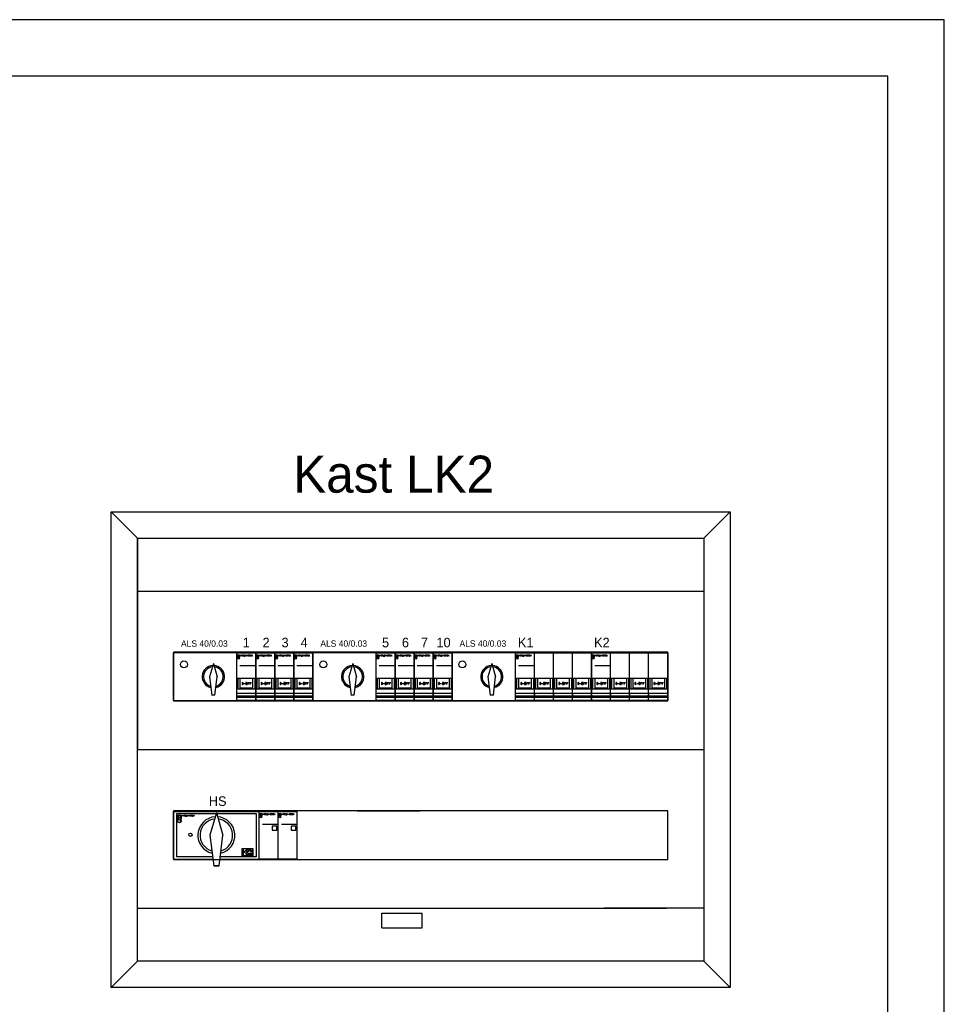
# Model space of a CAD drawing. Extents: x 0 to 86265, y 0 to 29700.
# Tile 21 of 42: x 25610 to 42000, y 12242 to 29700. Entities that reach past the tile are written whole.
import ezdxf
from ezdxf.enums import TextEntityAlignment as Align

# ---------------------------------------------------------------- set-up
doc = ezdxf.new("R2010")
doc.units = 0
doc.header["$LTSCALE"] = 100
for name, color, linetype in [('00kad025', 2, 'Continuous'), ('00kad070', 5, 'Continuous'), ('BL$2----', 7, 'Continuous'), ('BL$4----', 7, 'Continuous'), ('EL6-----', 7, 'Continuous'), ('WERKVLOER', 7, 'Continuous')]:
    doc.layers.add(name, color=color, linetype=linetype)
doc.styles.add('BURO-018', font='BUROFONT.shx', dxfattribs={"height": 180})
doc.styles.add('BURO-070', font='BUROFONT.shx', dxfattribs={"height": 700})

# ---------------------------------------------------------------- blocks, each defined once
blk = doc.blocks.new('A3-HOR')
at = {"layer": '00kad025', "linetype": 'Continuous'}
for p, q in [((420, 297), (0, 297)), ((420, 0), (420, 297))]:
    blk.add_line(p, q, dxfattribs=at)
at = {"layer": '00kad070', "linetype": 'Continuous'}
for p, q in [((410, 287), (10, 287)), ((410, 10), (410, 287))]:
    blk.add_line(p, q, dxfattribs=at)
blk = doc.blocks.new('MER22')
at = {"color": 0}
for p, q in [((-18, 0), (0, 0)), ((-18, -45), (-18, 0)), ((0, 0), (0, -45)), ((-17.5, -2), (-16.5, -3)), ((-16.5, -3), (-15.5, -2)), ((-16.5, -5.01), (-15.5, -5.01)), ((-14.2, -3), (-14.2, -2)), ((-14.2, -2), (-13.86, -2.67)), ((-13.86, -2.67), (-13.53, -2)), ((-13.53, -2), (-13.53, -3)), ((-13.53, -3), (-13.53, -3)), ((-13.2, -3), (-13.2, -2)), ((-13.2, -2), (-12.53, -2)), ((-13.2, -2.5), (-12.86, -2.5)), ((-12.53, -3), (-13.2, -3)), ((-12.86, -2.5), (-12.87, -2.5)), ((-12.53, -2), (-12.53, -2)), ((-12.2, -3), (-12.2, -2)), ((-12.2, -2), (-11.7, -2)), ((-11.7, -2.5), (-12.2, -2.5)), ((-12.2, -2.5), (-12.2, -2.5)), ((-12.03, -2.5), (-11.53, -3)), ((-11.7, -2), (-11.53, -2.17)), ((-11.53, -2.33), (-11.7, -2.5)), ((-11.53, -2.17), (-11.53, -2.33)), ((-11.53, -3), (-11.53, -3)), ((-11.2, -2), (-11.2, -3)), ((-11.2, -3), (-10.53, -3)), ((-10.53, -3), (-10.53, -3)), ((-10.2, -2), (-9.87, -2)), ((-10.2, -3), (-9.87, -3)), ((-10.03, -3), (-10.03, -2)), ((-10.03, -2), (-10.03, -2)), ((-9.87, -2), (-9.87, -2)), ((-9.87, -3), (-9.87, -3)), ((-9.53, -3), (-9.53, -2)), ((-9.53, -2), (-8.87, -3)), ((-8.87, -3), (-8.87, -2)), ((-8.87, -2), (-8.87, -2)), ((-7.54, -2.17), (-7.37, -2)), ((-7.54, -2.83), (-7.54, -2.17)), ((-7.37, -3), (-7.54, -2.83)), ((-7.37, -2), (-6.87, -2)), ((-6.87, -3), (-7.37, -3)), ((-7.04, -2.5), (-6.87, -2.5)), ((-6.87, -2), (-6.87, -2)), ((-6.87, -2.5), (-6.87, -3)), ((-6.54, -2), (-5.87, -2)), ((-6.54, -3), (-6.54, -2)), ((-6.54, -2.5), (-6.2, -2.5)), ((-5.87, -3), (-6.54, -3)), ((-6.2, -2.5), (-6.21, -2.5)), ((-5.87, -2), (-5.87, -2)), ((-5.54, -3), (-5.54, -2)), ((-5.54, -2), (-5.04, -2)), ((-5.04, -2.5), (-5.54, -2.5)), ((-5.54, -2.5), (-5.54, -2.5)), ((-5.37, -2.5), (-4.87, -3)), ((-5.04, -2), (-4.87, -2.17)), ((-4.87, -2.33), (-5.04, -2.5)), ((-4.87, -2.17), (-4.87, -2.33)), ((-4.87, -3), (-4.87, -3)), ((-4.54, -2), (-4.21, -2)), ((-4.54, -3), (-4.21, -3)), ((-4.37, -3), (-4.37, -2)), ((-4.37, -2), (-4.37, -2)), ((-4.21, -2), (-4.21, -2)), ((-4.21, -3), (-4.21, -3)), ((-3.87, -3), (-3.87, -2)), ((-3.87, -2), (-3.21, -3)), ((-3.21, -3), (-3.21, -2)), ((-3.21, -2), (-3.21, -2)), ((-15, -12), (-1, -12)), ((-18, -24), (0, -24)), ((-17, -24), (-17, -34)), ((-15, -24), (-15, -34)), ((-3, -24), (-3, -34)), ((-1, -24), (-1, -34)), ((-18, -34), (0, -34)), ((-15, -33), (-3, -33)), ((-12.65, -28), (-12.98, -28.33)), ((-12.98, -28.33), (-12.98, -29.66)), ((-12.98, -29.66), (-12.65, -30)), ((-12.32, -28), (-12.65, -28)), ((-12.65, -30), (-12.32, -30)), ((-12.65, -30), (-12.65, -30)), ((-11.98, -28.33), (-12.32, -28)), ((-12.32, -30), (-11.98, -29.66)), ((-11.98, -29.66), (-11.98, -28.33)), ((-11.32, -29), (-9.98, -29)), ((-9.98, -29), (-9.99, -29)), ((-7.99, -28), (-9.32, -28)), ((-9.32, -28), (-9.32, -30)), ((-9.32, -30), (-7.99, -30)), ((-9.32, -30), (-9.32, -30)), ((-7.99, -30), (-7.99, -28)), ((-7.32, -30), (-7.32, -28)), ((-7.32, -28), (-5.99, -28)), ((-7.32, -29), (-6.65, -29)), ((-6.65, -29), (-6.66, -29)), ((-5.99, -28), (-5.99, -28)), ((-5.32, -30), (-5.32, -28)), ((-5.32, -28), (-3.99, -28)), ((-5.32, -29), (-4.66, -29)), ((-4.66, -29), (-4.66, -29)), ((-3.99, -28), (-3.99, -28)), ((0, -38), (0, -37)), ((-18, -38), (0, -38)), ((0, -41), (-18, -41)), ((-18, -42), (0, -42)), ((0, -45), (-18, -45)), ((0, -38), (0, -41))]:
    blk.add_line(p, q, dxfattribs=at)
blk.add_lwpolyline([(-17.5, -4), (-17.5, -2), (-15.5, -2), (-15.5, -4)], close=True, dxfattribs=at)
blk.add_circle((-16.5, -5.01), 1, dxfattribs=at)
blk = doc.blocks.new('MER25')
at = {"color": 0}
for p, q in [((-72, 0), (-54, 0)), ((-72, -45), (-72, 0)), ((-54, 0), (-36, 0)), ((-54, -45), (-54, 0)), ((-36, 0), (-18, 0)), ((-36, -45), (-36, 0)), ((-18, 0), (0, 0)), ((-18, -45), (-18, 0)), ((0, 0), (0, -45)), ((-71.5, -2), (-70.5, -3)), ((-70.5, -3), (-69.5, -2)), ((-70.5, -5.01), (-69.5, -5.01)), ((-68.2, -3), (-68.2, -2)), ((-68.2, -2), (-67.86, -2.67)), ((-67.86, -2.67), (-67.53, -2)), ((-67.53, -2), (-67.53, -3)), ((-67.53, -3), (-67.53, -3)), ((-67.2, -3), (-67.2, -2)), ((-67.2, -2), (-66.53, -2)), ((-67.2, -2.5), (-66.86, -2.5)), ((-66.53, -3), (-67.2, -3)), ((-66.86, -2.5), (-66.87, -2.5)), ((-66.53, -2), (-66.53, -2)), ((-66.2, -3), (-66.2, -2)), ((-66.2, -2), (-65.7, -2)), ((-65.7, -2.5), (-66.2, -2.5)), ((-66.2, -2.5), (-66.2, -2.5)), ((-66.03, -2.5), (-65.53, -3)), ((-65.7, -2), (-65.53, -2.17)), ((-65.53, -2.33), (-65.7, -2.5)), ((-65.53, -2.17), (-65.53, -2.33)), ((-65.53, -3), (-65.53, -3)), ((-65.2, -2), (-65.2, -3)), ((-65.2, -3), (-64.53, -3)), ((-64.53, -3), (-64.53, -3)), ((-64.2, -2), (-63.87, -2)), ((-64.2, -3), (-63.87, -3)), ((-64.03, -3), (-64.03, -2)), ((-64.03, -2), (-64.03, -2)), ((-63.87, -2), (-63.87, -2)), ((-63.87, -3), (-63.87, -3)), ((-63.53, -3), (-63.53, -2)), ((-63.53, -2), (-62.87, -3)), ((-62.87, -3), (-62.87, -2)), ((-62.87, -2), (-62.87, -2)), ((-61.54, -2.17), (-61.37, -2)), ((-61.54, -2.83), (-61.54, -2.17)), ((-61.37, -3), (-61.54, -2.83)), ((-61.37, -2), (-60.87, -2)), ((-60.87, -3), (-61.37, -3)), ((-61.04, -2.5), (-60.87, -2.5)), ((-60.87, -2), (-60.87, -2)), ((-60.87, -2.5), (-60.87, -3)), ((-60.54, -2), (-59.87, -2)), ((-60.54, -3), (-60.54, -2)), ((-60.54, -2.5), (-60.2, -2.5)), ((-59.87, -3), (-60.54, -3)), ((-60.2, -2.5), (-60.21, -2.5)), ((-59.87, -2), (-59.87, -2)), ((-59.54, -3), (-59.54, -2)), ((-59.54, -2), (-59.04, -2)), ((-59.04, -2.5), (-59.54, -2.5)), ((-59.54, -2.5), (-59.54, -2.5)), ((-59.37, -2.5), (-58.87, -3)), ((-59.04, -2), (-58.87, -2.17)), ((-58.87, -2.33), (-59.04, -2.5)), ((-58.87, -2.17), (-58.87, -2.33)), ((-58.87, -3), (-58.87, -3)), ((-58.54, -2), (-58.21, -2)), ((-58.54, -3), (-58.21, -3)), ((-58.37, -3), (-58.37, -2)), ((-58.37, -2), (-58.37, -2)), ((-58.21, -2), (-58.21, -2)), ((-58.21, -3), (-58.21, -3)), ((-57.87, -3), (-57.87, -2)), ((-57.87, -2), (-57.21, -3)), ((-57.21, -3), (-57.21, -2)), ((-57.21, -2), (-57.21, -2)), ((-69, -12), (-55, -12)), ((-72, -24), (-54, -24)), ((-71, -24), (-71, -34)), ((-69, -24), (-69, -34)), ((-57, -24), (-57, -34)), ((-55, -24), (-55, -34)), ((-54, -24), (-36, -24)), ((-53, -24), (-53, -34)), ((-51, -24), (-51, -34)), ((-39, -24), (-39, -34)), ((-37, -24), (-37, -34)), ((-36, -24), (-18, -24)), ((-35, -24), (-35, -34)), ((-33, -24), (-33, -34)), ((-21, -24), (-21, -34)), ((-19, -24), (-19, -34)), ((-18, -24), (0, -24)), ((-17, -24), (-17, -34)), ((-15, -24), (-15, -34)), ((-3, -24), (-3, -34)), ((-1, -24), (-1, -34)), ((-72, -34), (-54, -34)), ((-69, -33), (-57, -33)), ((-66.62, -28), (-66.96, -28.33)), ((-66.96, -28.33), (-66.96, -29.66)), ((-66.96, -29.66), (-66.62, -30)), ((-66.62, -30), (-66.63, -30)), ((-66.29, -28), (-66.62, -28)), ((-66.62, -30), (-66.29, -30)), ((-65.96, -28.33), (-66.29, -28)), ((-66.29, -30), (-65.96, -29.66)), ((-65.96, -29.66), (-65.96, -28.33)), ((-65.29, -29), (-63.96, -29)), ((-63.96, -29), (-63.96, -29)), ((-61.96, -28), (-63.3, -28)), ((-63.3, -28), (-63.3, -30)), ((-63.3, -30), (-61.96, -30)), ((-63.3, -30), (-63.3, -30)), ((-61.96, -30), (-61.96, -28)), ((-61.3, -30), (-61.3, -28)), ((-61.3, -28), (-59.96, -28)), ((-61.3, -29), (-60.63, -29)), ((-60.63, -29), (-60.63, -29)), ((-59.96, -28), (-59.97, -28)), ((-59.3, -30), (-59.3, -28)), ((-59.3, -28), (-57.96, -28)), ((-59.3, -29), (-58.63, -29)), ((-58.63, -29), (-58.64, -29)), ((-57.96, -28), (-57.97, -28)), ((-54, -34), (-36, -34)), ((-54, -38), (-54, -37)), ((-51, -33), (-39, -33)), ((-48.64, -28), (-48.97, -28.33)), ((-48.97, -28.33), (-48.97, -29.66)), ((-48.97, -29.66), (-48.64, -30)), ((-48.31, -28), (-48.64, -28)), ((-48.64, -30), (-48.31, -30)), ((-48.64, -30), (-48.64, -30)), ((-47.97, -28.33), (-48.31, -28)), ((-48.31, -30), (-47.97, -29.66)), ((-47.97, -29.66), (-47.97, -28.33)), ((-47.31, -29), (-45.98, -29)), ((-45.98, -29), (-45.98, -29)), ((-45.31, -30), (-45.32, -30)), ((-43.98, -28), (-45.31, -28)), ((-45.31, -28), (-45.31, -30)), ((-45.31, -30), (-43.98, -30)), ((-43.98, -30), (-43.98, -28)), ((-43.31, -30), (-43.31, -28)), ((-43.31, -28), (-41.98, -28)), ((-43.31, -29), (-42.64, -29)), ((-42.64, -29), (-42.65, -29)), ((-41.98, -28), (-41.98, -28)), ((-41.31, -30), (-41.31, -28)), ((-41.31, -28), (-39.98, -28)), ((-41.31, -29), (-40.65, -29)), ((-40.65, -29), (-40.65, -29)), ((-39.98, -28), (-39.98, -28)), ((-36, -34), (-18, -34)), ((-36, -38), (-36, -37)), ((-33, -33), (-21, -33)), ((-30.66, -28), (-30.99, -28.33)), ((-30.99, -28.33), (-30.99, -29.66)), ((-30.99, -29.66), (-30.66, -30)), ((-30.32, -28), (-30.66, -28)), ((-30.66, -30), (-30.32, -30)), ((-30.66, -30), (-30.66, -30)), ((-29.99, -28.33), (-30.32, -28)), ((-30.32, -30), (-29.99, -29.66)), ((-29.99, -29.66), (-29.99, -28.33)), ((-29.32, -29), (-27.99, -29)), ((-27.99, -29), (-28, -29)), ((-25.99, -28), (-27.33, -28)), ((-27.33, -28), (-27.33, -30)), ((-27.33, -30), (-25.99, -30)), ((-27.33, -30), (-27.33, -30)), ((-25.99, -30), (-25.99, -28)), ((-25.33, -30), (-25.33, -28)), ((-25.33, -28), (-23.99, -28)), ((-25.33, -29), (-24.66, -29)), ((-24.66, -29), (-24.66, -29)), ((-23.99, -28), (-24, -28)), ((-23.33, -30), (-23.33, -28)), ((-23.33, -28), (-22, -28)), ((-23.33, -29), (-22.66, -29)), ((-22.66, -29), (-22.67, -29)), ((-22, -28), (-22, -28)), ((-18, -34), (0, -34)), ((-18, -38), (-18, -37)), ((-15, -33), (-3, -33)), ((-12.67, -28), (-13.01, -28.33)), ((-13.01, -28.33), (-13.01, -29.66)), ((-13.01, -29.66), (-12.67, -30)), ((-12.67, -30), (-12.68, -30)), ((-12.34, -28), (-12.67, -28)), ((-12.67, -30), (-12.34, -30)), ((-12.01, -28.33), (-12.34, -28)), ((-12.34, -30), (-12.01, -29.66)), ((-12.01, -29.66), (-12.01, -28.33)), ((-11.34, -29), (-10.01, -29)), ((-10.01, -29), (-10.01, -29)), ((-9.34, -30), (-9.35, -30)), ((-8.01, -28), (-9.34, -28)), ((-9.34, -28), (-9.34, -30)), ((-9.34, -30), (-8.01, -30)), ((-8.01, -30), (-8.01, -28)), ((-7.34, -30), (-7.34, -28)), ((-7.34, -28), (-6.01, -28)), ((-7.34, -29), (-6.68, -29)), ((-6.68, -29), (-6.68, -29)), ((-6.01, -28), (-6.02, -28)), ((-5.35, -30), (-5.35, -28)), ((-5.35, -28), (-4.01, -28)), ((-5.35, -29), (-4.68, -29)), ((-4.68, -29), (-4.68, -29)), ((-4.01, -28), (-4.02, -28)), ((0, -38), (0, -37)), ((-72, -38), (-54, -38)), ((-54, -41), (-72, -41)), ((-72, -42), (-54, -42)), ((-54, -45), (-72, -45)), ((-54, -38), (-54, -41)), ((-54, -38), (-36, -38)), ((-36, -41), (-54, -41)), ((-54, -42), (-36, -42)), ((-36, -45), (-54, -45)), ((-36, -38), (-36, -41)), ((-36, -38), (-18, -38)), ((-18, -41), (-36, -41)), ((-36, -42), (-18, -42)), ((-18, -45), (-36, -45)), ((-18, -38), (-18, -41)), ((-18, -38), (0, -38)), ((0, -41), (-18, -41)), ((-18, -42), (0, -42)), ((0, -45), (-18, -45)), ((0, -38), (0, -41))]:
    blk.add_line(p, q, dxfattribs=at)
blk.add_lwpolyline([(-71.5, -4), (-71.5, -2), (-69.5, -2), (-69.5, -4)], close=True, dxfattribs=at)
blk.add_circle((-70.5, -5.01), 1, dxfattribs=at)

msp = doc.modelspace()

# ---------------------------------------------------------------- linework, layer by layer
at = {"color": 1}
for p, q in [((28337, 17629), (28337, 18473)), ((29457, 17629), (29457, 18473)), ((30807, 17629), (30807, 18473)), ((30807, 17629), (30807, 18473)), ((31927, 17629), (31927, 18473)), ((33277, 17629), (33277, 18473)), ((29043, 18287), (28974, 18050)), ((29043, 18287), (29111, 18050)), ((31513, 18287), (31444, 18050)), ((31513, 18287), (31581, 18050)), ((33979, 18287), (33910, 18050)), ((33979, 18287), (34047, 18050)), ((28974, 18050), (29014, 17725)), ((29071, 17725), (29111, 18050)), ((31444, 18050), (31484, 17725)), ((31541, 17725), (31581, 18050)), ((33910, 18050), (33951, 17725)), ((34007, 17725), (34047, 18050)), ((28337, 17629), (29457, 17629)), ((30807, 17629), (31927, 17629)), ((33277, 17629), (34397, 17629)), ((28337, 15661), (29856, 15661)), ((28337, 15661), (28337, 14817)), ((28337, 14817), (28337, 15661)), ((28442, 15551), (28414, 15595)), ((28474, 15595), (28442, 15551)), ((28498, 15576), (28498, 15595)), ((28498, 15595), (28504, 15582)), ((28504, 15582), (28510, 15595)), ((28510, 15595), (28510, 15576)), ((28510, 15576), (28510, 15576)), ((28517, 15576), (28517, 15595)), ((28517, 15595), (28529, 15595)), ((28517, 15585), (28523, 15585)), ((28529, 15576), (28517, 15576)), ((28523, 15585), (28523, 15585)), ((28529, 15595), (28529, 15595)), ((28535, 15576), (28535, 15595)), ((28535, 15595), (28545, 15595)), ((28545, 15585), (28535, 15585)), ((28535, 15585), (28535, 15585)), ((28539, 15585), (28548, 15576)), ((28545, 15595), (28548, 15592)), ((28548, 15589), (28545, 15585)), ((28548, 15592), (28548, 15589)), ((28548, 15576), (28548, 15576)), ((28554, 15595), (28554, 15576)), ((28554, 15576), (28567, 15576)), ((28567, 15576), (28567, 15576)), ((28573, 15595), (28579, 15595)), ((28573, 15576), (28579, 15576)), ((28576, 15576), (28576, 15595)), ((28576, 15595), (28576, 15595)), ((28579, 15595), (28579, 15595)), ((28579, 15576), (28579, 15576)), ((28585, 15576), (28585, 15595)), ((28585, 15595), (28598, 15576)), ((28598, 15576), (28598, 15595)), ((28598, 15595), (28598, 15595)), ((28623, 15592), (28626, 15595)), ((28623, 15579), (28623, 15592)), ((28626, 15576), (28623, 15579)), ((28626, 15595), (28635, 15595)), ((28635, 15576), (28626, 15576)), ((28632, 15585), (28635, 15585)), ((28635, 15595), (28635, 15595)), ((28635, 15585), (28635, 15576)), ((28642, 15595), (28654, 15595)), ((28642, 15576), (28642, 15595)), ((28642, 15585), (28648, 15585)), ((28654, 15576), (28642, 15576)), ((28648, 15585), (28648, 15585)), ((28654, 15595), (28654, 15595)), ((28660, 15576), (28660, 15595)), ((28660, 15595), (28670, 15595)), ((28670, 15585), (28660, 15585)), ((28660, 15585), (28660, 15585)), ((28663, 15585), (28673, 15576)), ((28670, 15595), (28673, 15592)), ((28673, 15589), (28670, 15585)), ((28673, 15592), (28673, 15589)), ((28673, 15576), (28673, 15576)), ((28679, 15595), (28685, 15595)), ((28679, 15576), (28685, 15576)), ((28682, 15576), (28682, 15595)), ((28682, 15595), (28682, 15595)), ((28685, 15595), (28685, 15595)), ((28685, 15576), (28685, 15576)), ((28692, 15576), (28692, 15595)), ((28692, 15595), (28704, 15576)), ((28704, 15576), (28704, 15595)), ((28704, 15595), (28704, 15595)), ((29097, 15634), (28983, 15239)), ((29097, 15634), (29212, 15239)), ((29856, 14817), (29856, 15661)), ((29856, 15661), (30194, 15661)), ((29856, 14817), (29856, 15661)), ((29865, 15623), (29884, 15604)), ((29884, 15604), (29903, 15623)), ((29884, 15567), (29903, 15567)), ((29927, 15604), (29927, 15623)), ((29927, 15623), (29934, 15611)), ((29934, 15611), (29940, 15623)), ((29940, 15623), (29940, 15604)), ((29940, 15604), (29940, 15604)), ((29946, 15604), (29946, 15623)), ((29946, 15623), (29959, 15623)), ((29946, 15614), (29952, 15614)), ((29959, 15604), (29946, 15604)), ((29952, 15614), (29952, 15614)), ((29959, 15623), (29959, 15623)), ((29965, 15604), (29965, 15623)), ((29965, 15623), (29974, 15623)), ((29974, 15614), (29965, 15614)), ((29965, 15614), (29965, 15614)), ((29968, 15614), (29977, 15604)), ((29974, 15623), (29977, 15620)), ((29977, 15617), (29974, 15614)), ((29977, 15620), (29977, 15617)), ((29977, 15604), (29977, 15604)), ((29984, 15623), (29984, 15604)), ((29984, 15604), (29996, 15604)), ((29996, 15604), (29996, 15604)), ((30002, 15623), (30009, 15623)), ((30002, 15604), (30009, 15604)), ((30005, 15604), (30005, 15623)), ((30005, 15623), (30005, 15623)), ((30009, 15623), (30009, 15623)), ((30009, 15604), (30009, 15604)), ((30015, 15604), (30015, 15623)), ((30015, 15623), (30027, 15604)), ((30027, 15604), (30027, 15623)), ((30027, 15623), (30027, 15623)), ((30052, 15620), (30055, 15623)), ((30052, 15608), (30052, 15620)), ((30055, 15604), (30052, 15608)), ((30055, 15623), (30065, 15623)), ((30065, 15604), (30055, 15604)), ((30062, 15614), (30065, 15614)), ((30065, 15623), (30065, 15623)), ((30065, 15614), (30065, 15604)), ((30071, 15623), (30083, 15623)), ((30071, 15604), (30071, 15623)), ((30071, 15614), (30077, 15614)), ((30083, 15604), (30071, 15604)), ((30077, 15614), (30077, 15614)), ((30083, 15623), (30083, 15623)), ((30090, 15604), (30090, 15623)), ((30090, 15623), (30099, 15623)), ((30099, 15614), (30090, 15614)), ((30090, 15614), (30090, 15614)), ((30093, 15614), (30102, 15604)), ((30099, 15623), (30102, 15620)), ((30102, 15617), (30099, 15614)), ((30102, 15620), (30102, 15617)), ((30102, 15604), (30102, 15604)), ((30108, 15623), (30115, 15623)), ((30108, 15604), (30115, 15604)), ((30112, 15604), (30112, 15623)), ((30112, 15623), (30112, 15623)), ((30115, 15623), (30115, 15623)), ((30115, 15604), (30115, 15604)), ((30121, 15604), (30121, 15623)), ((30121, 15623), (30133, 15604)), ((30133, 15604), (30133, 15623)), ((30133, 15623), (30133, 15623)), ((30194, 14817), (30194, 15661)), ((30194, 14817), (30194, 15661)), ((30194, 15661), (30531, 15661)), ((30194, 14817), (30194, 15661)), ((30203, 15623), (30222, 15604)), ((30222, 15604), (30240, 15623)), ((30222, 15567), (30240, 15567)), ((30265, 15604), (30265, 15623)), ((30265, 15623), (30271, 15611)), ((30271, 15611), (30277, 15623)), ((30277, 15623), (30277, 15604)), ((30277, 15604), (30277, 15604)), ((30284, 15604), (30284, 15623)), ((30284, 15623), (30296, 15623)), ((30284, 15614), (30290, 15614)), ((30296, 15604), (30284, 15604)), ((30290, 15614), (30290, 15614)), ((30296, 15623), (30296, 15623)), ((30302, 15604), (30302, 15623)), ((30302, 15623), (30312, 15623)), ((30312, 15614), (30302, 15614)), ((30302, 15614), (30302, 15614)), ((30305, 15614), (30315, 15604)), ((30312, 15623), (30315, 15620)), ((30315, 15617), (30312, 15614)), ((30315, 15620), (30315, 15617)), ((30315, 15604), (30315, 15604)), ((30321, 15623), (30321, 15604)), ((30321, 15604), (30334, 15604)), ((30334, 15604), (30334, 15604)), ((30340, 15623), (30346, 15623)), ((30340, 15604), (30346, 15604)), ((30343, 15604), (30343, 15623)), ((30343, 15623), (30343, 15623)), ((30346, 15623), (30346, 15623)), ((30346, 15604), (30346, 15604)), ((30352, 15604), (30352, 15623)), ((30352, 15623), (30365, 15604)), ((30365, 15604), (30365, 15623)), ((30365, 15623), (30365, 15623)), ((30390, 15620), (30393, 15623)), ((30390, 15608), (30390, 15620)), ((30393, 15604), (30390, 15608)), ((30393, 15623), (30402, 15623)), ((30402, 15604), (30393, 15604)), ((30399, 15614), (30402, 15614)), ((30402, 15623), (30402, 15623)), ((30402, 15614), (30402, 15604)), ((30408, 15623), (30421, 15623)), ((30408, 15604), (30408, 15623)), ((30408, 15614), (30415, 15614)), ((30421, 15604), (30408, 15604)), ((30415, 15614), (30415, 15614)), ((30421, 15623), (30421, 15623)), ((30427, 15604), (30427, 15623)), ((30427, 15623), (30437, 15623)), ((30437, 15614), (30427, 15614)), ((30427, 15614), (30427, 15614)), ((30430, 15614), (30440, 15604)), ((30437, 15623), (30440, 15620)), ((30440, 15617), (30437, 15614)), ((30440, 15620), (30440, 15617)), ((30440, 15604), (30440, 15604)), ((30446, 15623), (30452, 15623)), ((30446, 15604), (30452, 15604)), ((30449, 15604), (30449, 15623)), ((30449, 15623), (30449, 15623)), ((30452, 15623), (30452, 15623)), ((30452, 15604), (30452, 15604)), ((30458, 15604), (30458, 15623)), ((30458, 15623), (30471, 15604)), ((30471, 15604), (30471, 15623)), ((30471, 15623), (30471, 15623)), ((30531, 14817), (30531, 15661)), ((31590, 15670), (32710, 15670)), ((28473, 15492), (28442, 15492)), ((29912, 15436), (30175, 15436)), ((30250, 15436), (30512, 15436)), ((28983, 15239), (29050, 14698)), ((29144, 14698), (29212, 15239)), ((29574, 14999), (29574, 14892)), ((29574, 14945), (29592, 14945)), ((29574, 14892), (29574, 14892)), ((29592, 14945), (29646, 14999)), ((29592, 14945), (29646, 14892)), ((29631, 14948), (29631, 14987)), ((29631, 14987), (29656, 14987)), ((29631, 14967), (29643, 14967)), ((29656, 14948), (29631, 14948)), ((29631, 14892), (29631, 14930)), ((29631, 14930), (29656, 14930)), ((29631, 14911), (29643, 14911)), ((29656, 14892), (29631, 14892)), ((29643, 14967), (29643, 14967)), ((29643, 14911), (29643, 14911)), ((29646, 14999), (29645, 14999)), ((29646, 14892), (29645, 14892)), ((29656, 14987), (29656, 14987)), ((29656, 14930), (29656, 14930)), ((29669, 14948), (29669, 14987)), ((29669, 14987), (29682, 14961)), ((29669, 14930), (29669, 14898)), ((29669, 14898), (29675, 14892)), ((29675, 14892), (29688, 14892)), ((29682, 14961), (29695, 14987)), ((29688, 14892), (29695, 14898)), ((29695, 14987), (29695, 14948)), ((29695, 14948), (29695, 14948)), ((29695, 14898), (29695, 14930)), ((29695, 14930), (29695, 14930)), ((29708, 14911), (29707, 14911)), ((29708, 14961), (29720, 14987)), ((29708, 14948), (29708, 14961)), ((29708, 14961), (29733, 14961)), ((29708, 14892), (29708, 14930)), ((29708, 14930), (29727, 14930)), ((29727, 14911), (29708, 14911)), ((29714, 14911), (29733, 14892)), ((29720, 14987), (29733, 14961)), ((29727, 14930), (29733, 14924)), ((29733, 14918), (29727, 14911)), ((29733, 14961), (29733, 14948)), ((29733, 14961), (29733, 14961)), ((29733, 14948), (29733, 14948)), ((29733, 14924), (29733, 14918)), ((29733, 14892), (29733, 14892)), ((28337, 14817), (29036, 14817)), ((29050, 14698), (29144, 14698)), ((29144, 14698), (29051, 14698)), ((29097, 14698), (29144, 14698)), ((29159, 14817), (29856, 14817)), ((30194, 14817), (29856, 14817)), ((30531, 14817), (30194, 14817))]:
    msp.add_line(p, q, dxfattribs=at)
for points in [[(29031, 14854), (28394, 14854), (28394, 15623), (29094, 15623)], [(29101, 15623), (29800, 15623), (29800, 14854), (29162, 14854)]]:
    msp.add_lwpolyline(points, dxfattribs=at)
for points in [[(28414, 15523), (28414, 15595), (28474, 15595), (28474, 15523)], [(29865, 15586), (29865, 15623), (29903, 15623), (29903, 15586)], [(30203, 15586), (30203, 15623), (30240, 15623), (30240, 15586)], [(29556, 14873), (29556, 15004), (29744, 15004), (29744, 14873)]]:
    msp.add_lwpolyline(points, close=True, dxfattribs=at)
for centre in [(28522, 18269), (30992, 18269), (33458, 18269)]:
    msp.add_circle(centre, 62.5)
for centre, radius in [((29884, 15567), 18.8), ((30222, 15567), 18.8), ((28442, 15492), 31.8), ((28637, 15248), 28.1)]:
    msp.add_circle(centre, radius, dxfattribs=at)
for centre, radius, start, end in [((29043, 18050), 197, 93.4653, 256.8726), ((29043, 18050), 174, 96.1352, 253.831), ((29043, 18050), 197, 283.1081, 86.6386), ((29043, 18050), 174, 286.1691, 83.9078), ((31513, 18050), 197, 93.4653, 256.8726), ((31513, 18050), 174, 96.1352, 253.831), ((31513, 18050), 197, 283.1081, 86.6386), ((31513, 18050), 174, 286.1691, 83.9078), ((33979, 18050), 197, 93.4653, 256.8726), ((33979, 18050), 174, 96.1352, 253.831), ((33979, 18050), 197, 283.1081, 86.6386), ((33979, 18050), 174, 286.1691, 83.9078), ((29097, 15239), 328, 93.4653, 256.8726), ((29097, 15239), 328, 283.1081, 86.6386), ((29097, 15239), 289, 96.1352, 253.831), ((29097, 15239), 289, 286.1691, 83.9078)]:
    msp.add_arc(centre, radius, start, end, dxfattribs=at)
at = {"layer": 'BL$4----', "color": 1}
for p, q in [((27231, 20976), (38204, 20976)), ((27231, 12539), (27231, 20976)), ((27700, 20508), (27231, 20976)), ((27700, 20976), (27700, 20976)), ((27700, 20976), (27700, 20976)), ((37735, 20508), (38204, 20976)), ((38204, 20976), (38204, 12539)), ((27700, 20508), (37735, 20508)), ((27700, 13008), (27700, 20508)), ((27700, 20508), (27700, 19570)), ((27700, 20508), (27700, 19570)), ((27700, 20508), (27700, 19570)), ((37735, 20508), (37735, 13008)), ((27700, 20354), (27700, 20354)), ((27700, 19570), (37075, 19570)), ((27700, 19570), (37075, 19570)), ((27700, 19570), (37075, 19570)), ((27700, 19570), (37735, 19570)), ((27700, 19570), (27700, 16758)), ((37097, 18483), (28337, 18483)), ((28337, 18483), (28337, 17620)), ((29457, 18473), (28337, 18473)), ((31927, 18473), (30807, 18473)), ((33277, 17629), (33277, 18473)), ((34397, 18473), (33277, 18473)), ((37097, 17620), (37097, 18483)), ((28337, 17620), (37097, 17620)), ((27700, 16758), (37735, 16758)), ((37097, 15670), (28337, 15670)), ((28337, 15670), (28337, 14808)), ((37097, 14808), (37097, 15670)), ((37097, 14808), (37097, 15670)), ((37097, 14808), (37097, 15670)), ((28337, 14808), (37097, 14808)), ((27700, 13008), (27700, 13945)), ((27700, 13945), (37075, 13945)), ((32028, 13599), (32028, 13857)), ((32028, 13857), (32747, 13857)), ((32747, 13599), (32747, 13857)), ((37735, 13945), (35969, 13945)), ((32028, 13599), (32747, 13599)), ((27700, 13008), (27231, 12539)), ((37735, 13008), (27700, 13008)), ((37735, 13008), (38204, 12539)), ((38204, 12539), (27231, 12539))]:
    msp.add_line(p, q, dxfattribs=at)
at = {"layer": 'EL6-----', "color": 1}
for points in [[(30169, 15403), (30084, 15403), (30084, 15328), (30169, 15328)], [(30506, 15403), (30421, 15403), (30421, 15328), (30506, 15328)]]:
    msp.add_lwpolyline(points, close=True, dxfattribs=at)
at = {"layer": 'WERKVLOER', "color": 1}
for p, q in [((29067, 17725), (29011, 17725)), ((31537, 17725), (31481, 17725)), ((34007, 17725), (33951, 17725))]:
    msp.add_line(p, q, dxfattribs=at)

# ---------------------------------------------------------------- block references
at = {"layer": 'BL$2----', "xscale": 100, "yscale": 100}
msp.add_blockref('A3-HOR', (0, 0), dxfattribs=at)
at = {"layer": 'EL6-----', "color": 1, "xscale": 18.75, "yscale": 18.75, "zscale": 18.75}
for name, p in [('MER22', (29795, 18473)), ('MER22', (30132, 18473)), ('MER22', (30470, 18473)), ('MER22', (30807, 18473)), ('MER22', (32265, 18473)), ('MER22', (32602, 18473)), ('MER22', (32940, 18473)), ('MER22', (33277, 18473)), ('MER25', (35747, 18473)), ('MER25', (37097, 18473))]:
    msp.add_blockref(name, p, dxfattribs=at)

# ---------------------------------------------------------------- texts
at = {"layer": 'EL6-----', "color": 2, "style": 'BURO-070'}
msp.add_text('Kast LK2', height=656.2, dxfattribs=at).set_placement((30458, 21314))
at = {"layer": 'EL6-----', "color": 2, "style": 'BURO-018'}
for s, height, p in [('ALS 40/0.03', 112.5, (28884, 18582)), ('1', 169, (29626, 18572)), ('2', 169, (29978, 18572)), ('3', 169, (30315, 18572)), ('4', 169, (30653, 18572)), ('ALS 40/0.03', 112.5, (31354, 18582)), ('5', 169, (32096, 18572)), ('6', 169, (32448, 18572)), ('7', 169, (32785, 18572)), ('10', 168.8, (33123, 18572)), ('ALS 40/0.03', 112.5, (33821, 18582)), ('K1', 168.8, (34580, 18572)), ('K2', 168.8, (35930, 18572)), ('HS', 168.8, (29120, 15760))]:
    msp.add_text(s, height=height, dxfattribs=at).set_placement(p, align=Align.CENTER)

doc.saveas('drawing.dxf')
